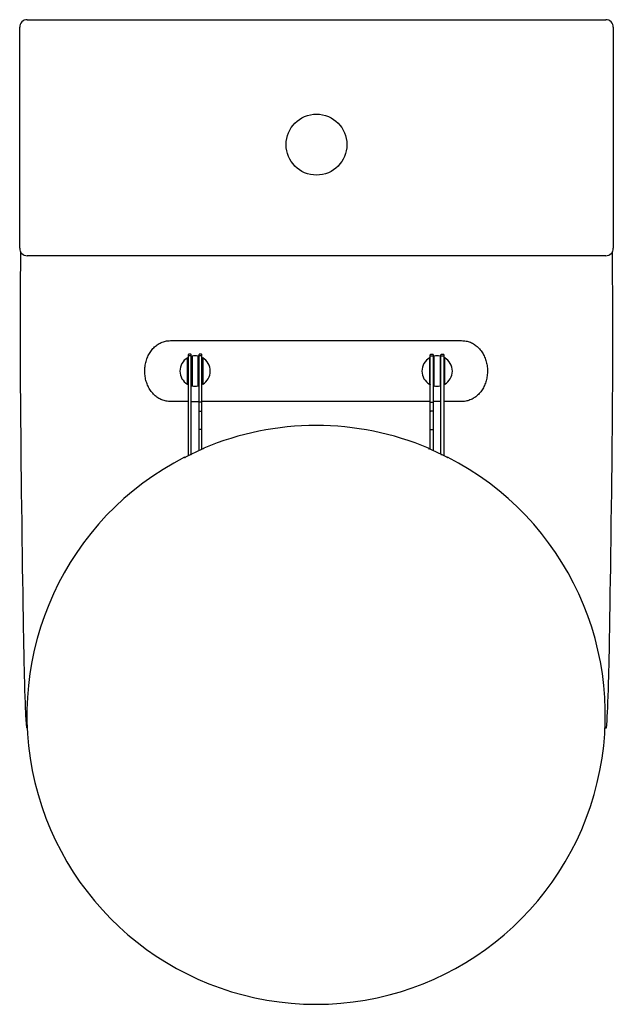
# Model space of a CAD drawing. Header units: millimetres. Extents: x -1372.994 to -1372.604, y -3144.267 to -3143.62.
import ezdxf

# ---------------------------------------------------------------- set-up
doc = ezdxf.new("R2010")
doc.units = ezdxf.units.MM
doc.header["$LTSCALE"] = 0.6
doc.layers.add('3', color=3, linetype='Continuous')
doc.layers.add('SANINDUSA', color=3, linetype='Continuous')

msp = doc.modelspace()

# ---------------------------------------------------------------- linework, layer by layer
at = {"layer": '3', "linetype": 'Continuous'}
for p, q in [((-1372.9885, -3143.62041), (-1372.6085, -3143.62041)), ((-1372.9935, -3143.77041), (-1372.9935, -3143.62541)), ((-1372.6035, -3143.62541), (-1372.6035, -3143.77041)), ((-1372.6085, -3143.77541), (-1372.9885, -3143.77541))]:
    msp.add_line(p, q, dxfattribs=at)
at = {"layer": '3'}
for p, q in [((-1372.98836, -3144.08527), (-1372.98909, -3144.08526)), ((-1372.60864, -3144.08527), (-1372.60792, -3144.08528))]:
    msp.add_line(p, q, dxfattribs=at)
at = {"layer": '3', "linetype": 'Continuous', "flags": 128}
for points in [[(-1372.99287, -3143.77258), (-1372.99297, -3143.78077), (-1372.99307, -3143.79048), (-1372.99314, -3143.79954), (-1372.99318, -3143.80774), (-1372.9932, -3143.8151), (-1372.99321, -3143.82184), (-1372.99322, -3143.82814), (-1372.99321, -3143.83463), (-1372.99319, -3143.84172), (-1372.99316, -3143.85011), (-1372.99311, -3143.85983), (-1372.99304, -3143.87155), (-1372.99295, -3143.88294), (-1372.99285, -3143.89362), (-1372.99275, -3143.90357), (-1372.99265, -3143.91281), (-1372.99255, -3143.92133), (-1372.99244, -3143.93068), (-1372.99232, -3143.94022), (-1372.99219, -3143.95033), (-1372.99204, -3143.96096), (-1372.99189, -3143.97202), (-1372.99177, -3143.98014), (-1372.99166, -3143.98837), (-1372.99153, -3143.99669), (-1372.99141, -3144.00502), (-1372.99129, -3144.01298), (-1372.99117, -3144.02001), (-1372.99106, -3144.02617), (-1372.99096, -3144.03152), (-1372.99087, -3144.03613), (-1372.99078, -3144.04006), (-1372.99071, -3144.04337), (-1372.99063, -3144.04674), (-1372.99052, -3144.05091), (-1372.99039, -3144.05569), (-1372.99024, -3144.06045), (-1372.99009, -3144.06503), (-1372.98994, -3144.06895), (-1372.98979, -3144.07256), (-1372.98969, -3144.07481), (-1372.98957, -3144.07721), (-1372.98943, -3144.07984), (-1372.98926, -3144.08262), (-1372.98909, -3144.08526)], [(-1372.60792, -3144.08528), (-1372.60779, -3144.0834), (-1372.60761, -3144.08048), (-1372.60746, -3144.07768), (-1372.60733, -3144.07512), (-1372.60718, -3144.07174), (-1372.60704, -3144.06833), (-1372.6069, -3144.06453), (-1372.60675, -3144.06018), (-1372.60661, -3144.05569), (-1372.60649, -3144.05148), (-1372.6064, -3144.04771), (-1372.60632, -3144.04454), (-1372.60626, -3144.04179), (-1372.60619, -3144.03866), (-1372.60611, -3144.03504), (-1372.60603, -3144.03089), (-1372.60594, -3144.02617), (-1372.60583, -3144.02001), (-1372.60572, -3144.01298), (-1372.60559, -3144.00502), (-1372.60547, -3143.99669), (-1372.60535, -3143.98837), (-1372.60523, -3143.98014), (-1372.60511, -3143.97202), (-1372.60496, -3143.96096), (-1372.60481, -3143.95033), (-1372.60468, -3143.94022), (-1372.60456, -3143.93068), (-1372.60445, -3143.92133), (-1372.60436, -3143.91407), (-1372.60428, -3143.90629), (-1372.60419, -3143.89797), (-1372.60411, -3143.88913), (-1372.60403, -3143.87976), (-1372.60395, -3143.86986), (-1372.60389, -3143.85983), (-1372.60384, -3143.85096), (-1372.60381, -3143.84318), (-1372.6038, -3143.83648), (-1372.60379, -3143.83052), (-1372.60379, -3143.82477), (-1372.60379, -3143.81726), (-1372.60382, -3143.80927), (-1372.60386, -3143.80021), (-1372.60394, -3143.78932), (-1372.60407, -3143.77759), (-1372.60413, -3143.77258)]]:
    msp.add_lwpolyline(points, dxfattribs=at)
at = {"layer": '3', "linetype": 'Continuous'}
msp.add_circle((-1372.7985, -3143.70241), 0.02, dxfattribs=at)
for centre, start, end in [((-1372.9885, -3143.62541), 90, 180), ((-1372.6085, -3143.62541), 0, 90), ((-1372.9885, -3143.77041), 180, 270), ((-1372.6085, -3143.77041), 270, 0)]:
    msp.add_arc(centre, 0.005, start, end, dxfattribs=at)
at = {"layer": 'SANINDUSA'}
for p, q in [((-1372.89434, -3143.83108), (-1372.70315, -3143.83108)), ((-1372.88275, -3143.84033), (-1372.88275, -3143.84119)), ((-1372.881, -3143.84008), (-1372.8825, -3143.84008)), ((-1372.881, -3143.84101), (-1372.8825, -3143.84101)), ((-1372.88075, -3143.84119), (-1372.88075, -3143.84033)), ((-1372.87575, -3143.84033), (-1372.87575, -3143.84119)), ((-1372.874, -3143.84008), (-1372.8755, -3143.84008)), ((-1372.874, -3143.84101), (-1372.8755, -3143.84101)), ((-1372.87375, -3143.84119), (-1372.87375, -3143.84033)), ((-1372.72375, -3143.84119), (-1372.72375, -3143.84033)), ((-1372.7235, -3143.84008), (-1372.722, -3143.84008)), ((-1372.7235, -3143.84101), (-1372.722, -3143.84101)), ((-1372.72175, -3143.84033), (-1372.72175, -3143.84119)), ((-1372.71675, -3143.84119), (-1372.71675, -3143.84033)), ((-1372.7165, -3143.84008), (-1372.715, -3143.84008)), ((-1372.7165, -3143.84101), (-1372.715, -3143.84101)), ((-1372.71475, -3143.84033), (-1372.71475, -3143.84119)), ((-1372.88325, -3143.85916), (-1372.88325, -3143.84301)), ((-1372.88275, -3143.84119), (-1372.88275, -3143.90671)), ((-1372.88075, -3143.90573), (-1372.88075, -3143.84119)), ((-1372.88025, -3143.8418), (-1372.88025, -3143.86037)), ((-1372.87625, -3143.86037), (-1372.87625, -3143.8418)), ((-1372.87575, -3143.84119), (-1372.87575, -3143.87147)), ((-1372.87375, -3143.87147), (-1372.87375, -3143.84119)), ((-1372.87325, -3143.84301), (-1372.87325, -3143.85916)), ((-1372.72425, -3143.84301), (-1372.72425, -3143.85916)), ((-1372.72375, -3143.87147), (-1372.72375, -3143.84119)), ((-1372.72175, -3143.84119), (-1372.72175, -3143.87147)), ((-1372.72125, -3143.86037), (-1372.72125, -3143.8418)), ((-1372.71725, -3143.8418), (-1372.71725, -3143.86037)), ((-1372.71675, -3143.90573), (-1372.71675, -3143.84119)), ((-1372.71475, -3143.84119), (-1372.71475, -3143.90671)), ((-1372.71425, -3143.85916), (-1372.71425, -3143.84301)), ((-1372.88275, -3143.87108), (-1372.89434, -3143.87108)), ((-1372.88075, -3143.87108), (-1372.87575, -3143.87108)), ((-1372.8755, -3143.87147), (-1372.87575, -3143.87147)), ((-1372.87575, -3143.87147), (-1372.87575, -3143.87728)), ((-1372.874, -3143.87147), (-1372.8755, -3143.87147)), ((-1372.874, -3143.87147), (-1372.87375, -3143.87147)), ((-1372.72375, -3143.87108), (-1372.87375, -3143.87108)), ((-1372.87375, -3143.87728), (-1372.87375, -3143.87147)), ((-1372.7235, -3143.87147), (-1372.72375, -3143.87147)), ((-1372.72375, -3143.87728), (-1372.72375, -3143.87147)), ((-1372.7235, -3143.87147), (-1372.722, -3143.87147)), ((-1372.722, -3143.87147), (-1372.72175, -3143.87147)), ((-1372.71675, -3143.87108), (-1372.72175, -3143.87108)), ((-1372.72175, -3143.87147), (-1372.72175, -3143.87728)), ((-1372.70315, -3143.87108), (-1372.71475, -3143.87108)), ((-1372.87575, -3143.87728), (-1372.87575, -3143.8893)), ((-1372.8755, -3143.87747), (-1372.874, -3143.87747)), ((-1372.87375, -3143.8893), (-1372.87375, -3143.87728)), ((-1372.72375, -3143.8893), (-1372.72375, -3143.87728)), ((-1372.722, -3143.87747), (-1372.7235, -3143.87747)), ((-1372.72175, -3143.87728), (-1372.72175, -3143.8893)), ((-1372.87575, -3143.8893), (-1372.87575, -3143.89099)), ((-1372.87575, -3143.89099), (-1372.87575, -3143.90328)), ((-1372.874, -3143.88949), (-1372.8755, -3143.88949)), ((-1372.87375, -3143.89099), (-1372.87375, -3143.8893)), ((-1372.87375, -3143.90241), (-1372.87375, -3143.89099)), ((-1372.72375, -3143.89099), (-1372.72375, -3143.8893)), ((-1372.72375, -3143.90241), (-1372.72375, -3143.89099)), ((-1372.7235, -3143.88949), (-1372.722, -3143.88949)), ((-1372.72175, -3143.8893), (-1372.72175, -3143.89099)), ((-1372.72175, -3143.89099), (-1372.72175, -3143.90328)), ((-1372.8806, -3143.90566), (-1372.88062, -3143.90567)), ((-1372.72487, -3143.90193), (-1372.72488, -3143.90192)), ((-1372.71689, -3143.90566), (-1372.71687, -3143.90567)), ((-1372.71686, -3143.90568), (-1372.71687, -3143.90567)), ((-1372.88509, -3143.90788), (-1372.88511, -3143.90789))]:
    msp.add_line(p, q, dxfattribs=at)
at = {"layer": 'SANINDUSA', "flags": 128}
for points in [[(-1372.88325, -3143.84242), (-1372.88289, -3143.84223), (-1372.88275, -3143.84215)], [(-1372.88075, -3143.8414), (-1372.88064, -3143.84137), (-1372.88025, -3143.84129)], [(-1372.87625, -3143.84129), (-1372.87585, -3143.84137), (-1372.87575, -3143.8414)], [(-1372.87375, -3143.84215), (-1372.8736, -3143.84223), (-1372.87325, -3143.84242)], [(-1372.72375, -3143.84215), (-1372.72389, -3143.84223), (-1372.72425, -3143.84242)], [(-1372.72125, -3143.84129), (-1372.72164, -3143.84137), (-1372.72175, -3143.8414)], [(-1372.71675, -3143.8414), (-1372.71685, -3143.84137), (-1372.71725, -3143.84129)], [(-1372.71425, -3143.84242), (-1372.7146, -3143.84223), (-1372.71475, -3143.84215)], [(-1372.88275, -3143.86001), (-1372.88289, -3143.85994), (-1372.88325, -3143.85974)], [(-1372.87325, -3143.85974), (-1372.8736, -3143.85994), (-1372.87375, -3143.86001)], [(-1372.72425, -3143.85974), (-1372.72389, -3143.85994), (-1372.72375, -3143.86001)], [(-1372.71475, -3143.86001), (-1372.7146, -3143.85994), (-1372.71425, -3143.85974)], [(-1372.88025, -3143.86088), (-1372.88064, -3143.86079), (-1372.88075, -3143.86077)], [(-1372.87575, -3143.86077), (-1372.87585, -3143.86079), (-1372.87625, -3143.86088)], [(-1372.72175, -3143.86077), (-1372.72164, -3143.86079), (-1372.72125, -3143.86088)], [(-1372.71725, -3143.86088), (-1372.71685, -3143.86079), (-1372.71675, -3143.86077)], [(-1372.8806, -3143.90552), (-1372.8806, -3143.90553), (-1372.8806, -3143.90555), (-1372.8806, -3143.90562), (-1372.8806, -3143.90566)], [(-1372.87259, -3143.90174), (-1372.87259, -3143.90174), (-1372.87259, -3143.90176), (-1372.87259, -3143.90184), (-1372.87259, -3143.90191)], [(-1372.7249, -3143.90191), (-1372.7249, -3143.90191), (-1372.7249, -3143.90189), (-1372.7249, -3143.90181), (-1372.7249, -3143.90174)], [(-1372.71689, -3143.90566), (-1372.71689, -3143.90566), (-1372.71689, -3143.90564), (-1372.71689, -3143.90556), (-1372.71689, -3143.90552)], [(-1372.88511, -3143.90789), (-1372.88511, -3143.90789), (-1372.88511, -3143.90787), (-1372.88511, -3143.90779), (-1372.88511, -3143.90756)], [(-1372.71238, -3143.90756), (-1372.71238, -3143.90757), (-1372.71238, -3143.90758), (-1372.71238, -3143.90766), (-1372.71238, -3143.90789)]]:
    msp.add_lwpolyline(points, dxfattribs=at)
at = {"layer": 'SANINDUSA'}
for centre, radius, start, end in [((-1372.8825, -3143.84033), 0.00025, 90, 180), ((-1372.88253, -3143.84123), 0.000223, 81.95308, 168.5751), ((-1372.881, -3143.84033), 0.00025, 0, 90), ((-1372.88096, -3143.84123), 0.000223, 11.42116, 98.05066), ((-1372.8755, -3143.84033), 0.00025, 90, 180), ((-1372.87553, -3143.84123), 0.000223, 81.95308, 168.5751), ((-1372.874, -3143.84033), 0.00025, 0, 90), ((-1372.87396, -3143.84123), 0.000223, 11.4288, 98.04624), ((-1372.7235, -3143.84033), 0.00025, 90, 180), ((-1372.72353, -3143.84123), 0.000223, 81.95376, 168.5712), ((-1372.722, -3143.84033), 0.00025, 0, 90), ((-1372.72196, -3143.84123), 0.000223, 11.4249, 98.04692), ((-1372.7165, -3143.84033), 0.00025, 90, 180), ((-1372.71653, -3143.84123), 0.000223, 81.94934, 168.57884), ((-1372.715, -3143.84033), 0.00025, 0, 90), ((-1372.71496, -3143.84123), 0.000223, 11.4249, 98.04692), ((-1372.87825, -3143.85108), 0.01, 120, 240), ((-1372.87825, -3143.85108), 0.01, 78.46304, 101.53696), ((-1372.87825, -3143.85108), 0.01, 300, 60), ((-1372.71925, -3143.85108), 0.01, 120, 240), ((-1372.71925, -3143.85108), 0.01, 78.46304, 101.53696), ((-1372.71925, -3143.85108), 0.01, 300, 60), ((-1372.87825, -3143.85108), 0.01, 258.46304, 281.53696), ((-1372.71925, -3143.85108), 0.01, 258.46304, 281.53696), ((-1372.87552, -3143.87725), 0.000226, 189.30556, 276.9623), ((-1372.87397, -3143.87725), 0.000226, 263.03826, 350.6906), ((-1372.72352, -3143.87725), 0.000226, 189.3094, 276.96174), ((-1372.72197, -3143.87725), 0.000226, 263.0377, 350.69444), ((-1372.87552, -3143.88926), 0.000226, 189.30371, 276.96852), ((-1372.87397, -3143.88926), 0.000226, 263.03205, 350.69245), ((-1372.79875, -3144.07679), 0.18999, 90, 112.87316), ((-1372.79875, -3144.07679), 0.18999, 67.12672, 90), ((-1372.72352, -3143.88926), 0.000226, 189.30755, 276.96795), ((-1372.72197, -3143.88926), 0.000226, 263.03148, 350.69629), ((-1372.8805, -3143.90575), 0.00025, 115.54059, 179.99993), ((-1372.79875, -3144.07679), 0.18982, 113.0584, 115.54575), ((-1372.725, -3143.90197), 0.00025, 0.00462, 67.13052), ((-1372.79875, -3144.07679), 0.18982, 64.45425, 66.9416), ((-1372.79875, -3144.07679), 0.18999, 117.03705, 62.96295), ((-1372.79875, -3144.07679), 0.18969, 115.73243, 116.91346), ((-1372.79875, -3144.07679), 0.18969, 63.08654, 64.26757)]:
    msp.add_arc(centre, radius, start, end, dxfattribs=at)
for points, knots in [([(-1372.89434, -3143.87108), (-1372.89532, -3143.87103), (-1372.89728, -3143.87092), (-1372.9001, -3143.87005), (-1372.90273, -3143.86867), (-1372.9051, -3143.8668), (-1372.90716, -3143.86448), (-1372.90885, -3143.86178), (-1372.91013, -3143.85878), (-1372.91098, -3143.85556), (-1372.91136, -3143.85221), (-1372.91128, -3143.84882), (-1372.91074, -3143.84551), (-1372.90975, -3143.84234), (-1372.90831, -3143.83943), (-1372.9065, -3143.83685), (-1372.90432, -3143.83467), (-1372.90185, -3143.83296), (-1372.89915, -3143.83177), (-1372.89661, -3143.83117), (-1372.89499, -3143.83111), (-1372.89434, -3143.83108)], [0, 0, 0, 0, 0.053619, 0.107236, 0.160867, 0.214497, 0.267981, 0.321465, 0.375007, 0.428549, 0.482171, 0.535792, 0.589429, 0.643066, 0.6967, 0.750333, 0.803914, 0.857494, 0.910977, 0.964461, 1, 1, 1, 1]), ([(-1372.70315, -3143.83108), (-1372.70217, -3143.83114), (-1372.70022, -3143.83125), (-1372.6974, -3143.83212), (-1372.69476, -3143.83349), (-1372.69239, -3143.83537), (-1372.69033, -3143.83769), (-1372.68864, -3143.84038), (-1372.68737, -3143.84339), (-1372.68652, -3143.84661), (-1372.68613, -3143.84996), (-1372.68621, -3143.85334), (-1372.68675, -3143.85666), (-1372.68775, -3143.85982), (-1372.68918, -3143.86273), (-1372.69099, -3143.86532), (-1372.69317, -3143.86749), (-1372.69564, -3143.86921), (-1372.69834, -3143.87039), (-1372.70088, -3143.871), (-1372.7025, -3143.87106), (-1372.70315, -3143.87108)], [0, 0, 0, 0, 0.053619, 0.107236, 0.160866, 0.214497, 0.267981, 0.321465, 0.375007, 0.428549, 0.482171, 0.535792, 0.589429, 0.643066, 0.6967, 0.750333, 0.803914, 0.857494, 0.910977, 0.964461, 1, 1, 1, 1]), ([(-1372.88325, -3143.84301), (-1372.88325, -3143.84296), (-1372.88325, -3143.84283), (-1372.88325, -3143.84265), (-1372.88325, -3143.84251), (-1372.88325, -3143.84243), (-1372.88325, -3143.84243), (-1372.88325, -3143.84242)], [0, 0, 0, 0, 0.177025, 0.448705, 0.656928, 0.866098, 1, 1, 1, 1]), ([(-1372.88025, -3143.84129), (-1372.88025, -3143.84129), (-1372.88025, -3143.84129), (-1372.88025, -3143.84131), (-1372.88025, -3143.8414), (-1372.88025, -3143.84153), (-1372.88025, -3143.84167), (-1372.88025, -3143.84176), (-1372.88025, -3143.8418)], [0, 0, 0, 0, 0.029696, 0.238001, 0.446594, 0.657905, 0.873412, 1, 1, 1, 1]), ([(-1372.87625, -3143.8418), (-1372.87625, -3143.84175), (-1372.87625, -3143.84164), (-1372.87625, -3143.84149), (-1372.87625, -3143.84136), (-1372.87625, -3143.8413), (-1372.87625, -3143.84129), (-1372.87625, -3143.84129)], [0, 0, 0, 0, 0.186318, 0.408056, 0.626883, 0.841219, 1, 1, 1, 1]), ([(-1372.87325, -3143.84242), (-1372.87325, -3143.84242), (-1372.87325, -3143.84242), (-1372.87325, -3143.84245), (-1372.87325, -3143.84252), (-1372.87325, -3143.84265), (-1372.87325, -3143.84281), (-1372.87325, -3143.84294), (-1372.87325, -3143.84301)], [0, 0, 0, 0, 0.018062, 0.191485, 0.36554, 0.55361, 0.765726, 1, 1, 1, 1]), ([(-1372.72425, -3143.84242), (-1372.72425, -3143.84242), (-1372.72425, -3143.84242), (-1372.72425, -3143.84245), (-1372.72425, -3143.84252), (-1372.72425, -3143.84265), (-1372.72425, -3143.84281), (-1372.72425, -3143.84294), (-1372.72425, -3143.84301)], [0, 0, 0, 0, 0.018062, 0.191485, 0.36554, 0.55361, 0.765726, 1, 1, 1, 1]), ([(-1372.72125, -3143.8418), (-1372.72125, -3143.84175), (-1372.72125, -3143.84164), (-1372.72125, -3143.84149), (-1372.72125, -3143.84136), (-1372.72125, -3143.8413), (-1372.72125, -3143.84129), (-1372.72125, -3143.84129)], [0, 0, 0, 0, 0.186318, 0.408056, 0.626883, 0.841219, 1, 1, 1, 1]), ([(-1372.71725, -3143.84129), (-1372.71725, -3143.84129), (-1372.71725, -3143.84129), (-1372.71725, -3143.84131), (-1372.71725, -3143.8414), (-1372.71725, -3143.84153), (-1372.71725, -3143.84167), (-1372.71725, -3143.84176), (-1372.71725, -3143.8418)], [0, 0, 0, 0, 0.029696, 0.238001, 0.446594, 0.657905, 0.873412, 1, 1, 1, 1]), ([(-1372.71425, -3143.84301), (-1372.71425, -3143.84296), (-1372.71425, -3143.84283), (-1372.71425, -3143.84265), (-1372.71425, -3143.84251), (-1372.71425, -3143.84243), (-1372.71425, -3143.84243), (-1372.71425, -3143.84242)], [0, 0, 0, 0, 0.177025, 0.448705, 0.656928, 0.866098, 1, 1, 1, 1]), ([(-1372.88325, -3143.85974), (-1372.88325, -3143.85974), (-1372.88325, -3143.85974), (-1372.88325, -3143.85972), (-1372.88325, -3143.85965), (-1372.88325, -3143.85952), (-1372.88325, -3143.85935), (-1372.88325, -3143.85923), (-1372.88325, -3143.85916)], [0, 0, 0, 0, 0.06436, 0.166744, 0.360454, 0.553458, 0.76508, 1, 1, 1, 1]), ([(-1372.88025, -3143.86037), (-1372.88025, -3143.86039), (-1372.88025, -3143.86046), (-1372.88025, -3143.86059), (-1372.88025, -3143.86074), (-1372.88025, -3143.86083), (-1372.88025, -3143.86087), (-1372.88025, -3143.86088), (-1372.88025, -3143.86088)], [0, 0, 0, 0, 0.064562, 0.286579, 0.507219, 0.723989, 0.85838, 1, 1, 1, 1]), ([(-1372.87625, -3143.86088), (-1372.87625, -3143.86088), (-1372.87625, -3143.86088), (-1372.87625, -3143.86087), (-1372.87625, -3143.86081), (-1372.87625, -3143.8607), (-1372.87625, -3143.86055), (-1372.87625, -3143.86043), (-1372.87625, -3143.86037), (-1372.87625, -3143.86037)], [0, 0, 0, 0, 0.015477, 0.141758, 0.352671, 0.56349, 0.777033, 0.994987, 1, 1, 1, 1]), ([(-1372.87325, -3143.85916), (-1372.87325, -3143.8592), (-1372.87325, -3143.85931), (-1372.87325, -3143.85949), (-1372.87325, -3143.85964), (-1372.87325, -3143.85973), (-1372.87325, -3143.85974), (-1372.87325, -3143.85974)], [0, 0, 0, 0, 0.124003, 0.397198, 0.651016, 0.833558, 1, 1, 1, 1]), ([(-1372.72425, -3143.85916), (-1372.72425, -3143.8592), (-1372.72425, -3143.85931), (-1372.72425, -3143.85949), (-1372.72425, -3143.85964), (-1372.72425, -3143.85973), (-1372.72425, -3143.85974), (-1372.72425, -3143.85974)], [0, 0, 0, 0, 0.124003, 0.397198, 0.651016, 0.833558, 1, 1, 1, 1]), ([(-1372.72125, -3143.86088), (-1372.72125, -3143.86088), (-1372.72125, -3143.86088), (-1372.72125, -3143.86087), (-1372.72125, -3143.86081), (-1372.72125, -3143.8607), (-1372.72125, -3143.86055), (-1372.72125, -3143.86043), (-1372.72125, -3143.86037), (-1372.72125, -3143.86037)], [0, 0, 0, 0, 0.015477, 0.141758, 0.352671, 0.56349, 0.777033, 0.994987, 1, 1, 1, 1]), ([(-1372.71725, -3143.86037), (-1372.71725, -3143.86039), (-1372.71725, -3143.86046), (-1372.71725, -3143.86059), (-1372.71725, -3143.86074), (-1372.71725, -3143.86083), (-1372.71725, -3143.86087), (-1372.71725, -3143.86088), (-1372.71725, -3143.86088)], [0, 0, 0, 0, 0.064562, 0.286579, 0.507219, 0.723989, 0.85838, 1, 1, 1, 1]), ([(-1372.71425, -3143.85974), (-1372.71425, -3143.85974), (-1372.71425, -3143.85974), (-1372.71425, -3143.85972), (-1372.71425, -3143.85965), (-1372.71425, -3143.85952), (-1372.71425, -3143.85935), (-1372.71425, -3143.85923), (-1372.71425, -3143.85916)], [0, 0, 0, 0, 0.06436, 0.166744, 0.360454, 0.553458, 0.76508, 1, 1, 1, 1]), ([(-1372.8811, -3143.90591), (-1372.88105, -3143.90588), (-1372.88095, -3143.90583), (-1372.88081, -3143.90576), (-1372.88071, -3143.90572), (-1372.88068, -3143.9057), (-1372.88067, -3143.9057)], [0, 0, 0, 0, 0.3039298, 0.6157112, 0.9004328, 1, 1, 1, 1]), ([(-1372.88067, -3143.9057), (-1372.88065, -3143.90569), (-1372.88061, -3143.90567), (-1372.88061, -3143.90566), (-1372.8806, -3143.90566)], [0, 0, 0, 0, 0.388187, 1, 1, 1, 1]), ([(-1372.88062, -3143.90567), (-1372.88062, -3143.90567), (-1372.88062, -3143.90567), (-1372.88063, -3143.90568), (-1372.88066, -3143.90569), (-1372.88067, -3143.9057)], [0, 0, 0, 0, 0.111767, 0.448976, 1, 1, 1, 1]), ([(-1372.87261, -3143.90192), (-1372.87261, -3143.90192), (-1372.87261, -3143.90192), (-1372.87263, -3143.90193), (-1372.87268, -3143.90195), (-1372.87279, -3143.902), (-1372.87295, -3143.90207), (-1372.87308, -3143.90212), (-1372.87314, -3143.90215), (-1372.87315, -3143.90215)], [0, 0, 0, 0, 0.033686, 0.119873, 0.274969, 0.48513, 0.725045, 0.987825, 1, 1, 1, 1]), ([(-1372.7249, -3143.90191), (-1372.7249, -3143.90191), (-1372.7249, -3143.90191), (-1372.72488, -3143.90192), (-1372.72487, -3143.90193)], [0, 0, 0, 0, 0.462519, 1, 1, 1, 1]), ([(-1372.72487, -3143.90193), (-1372.72486, -3143.90193), (-1372.72484, -3143.90194), (-1372.72473, -3143.90199), (-1372.72458, -3143.90205), (-1372.72446, -3143.9021), (-1372.7244, -3143.90213)], [0, 0, 0, 0, 0.139691, 0.417942, 0.709124, 1, 1, 1, 1]), ([(-1372.71689, -3143.90566), (-1372.71689, -3143.90566), (-1372.71689, -3143.90566), (-1372.71687, -3143.90567), (-1372.71686, -3143.90568)], [0, 0, 0, 0, 0.390339, 1, 1, 1, 1]), ([(-1372.71686, -3143.90568), (-1372.71685, -3143.90568), (-1372.71683, -3143.90569), (-1372.71673, -3143.90574), (-1372.71657, -3143.90582), (-1372.71645, -3143.90588), (-1372.71639, -3143.90591)], [0, 0, 0, 0, 0.124527, 0.404911, 0.702678, 1, 1, 1, 1]), ([(-1372.88511, -3143.90789), (-1372.88511, -3143.90789), (-1372.88511, -3143.90789), (-1372.88509, -3143.90788), (-1372.88508, -3143.90788)], [0, 0, 0, 0, 0.34604, 1, 1, 1, 1]), ([(-1372.88508, -3143.90788), (-1372.88509, -3143.90788), (-1372.88509, -3143.90788), (-1372.88509, -3143.90788), (-1372.88509, -3143.90788)], [0, 0, 0, 0, 0.97179, 1, 1, 1, 1]), ([(-1372.88508, -3143.90788), (-1372.88507, -3143.90787), (-1372.88505, -3143.90787), (-1372.88495, -3143.90781), (-1372.88479, -3143.90774), (-1372.88467, -3143.90767), (-1372.88461, -3143.90764)], [0, 0, 0, 0, 0.10355, 0.388365, 0.694472, 1, 1, 1, 1]), ([(-1372.71288, -3143.90764), (-1372.71283, -3143.90767), (-1372.71272, -3143.90772), (-1372.71258, -3143.9078), (-1372.71247, -3143.90785), (-1372.7124, -3143.90789), (-1372.71239, -3143.90789), (-1372.71238, -3143.90789)], [0, 0, 0, 0, 0.223382, 0.436343, 0.629355, 0.81456, 1, 1, 1, 1])]:
    msp.add_open_spline(points, degree=3, knots=knots, dxfattribs=at)

doc.saveas('drawing.dxf')
